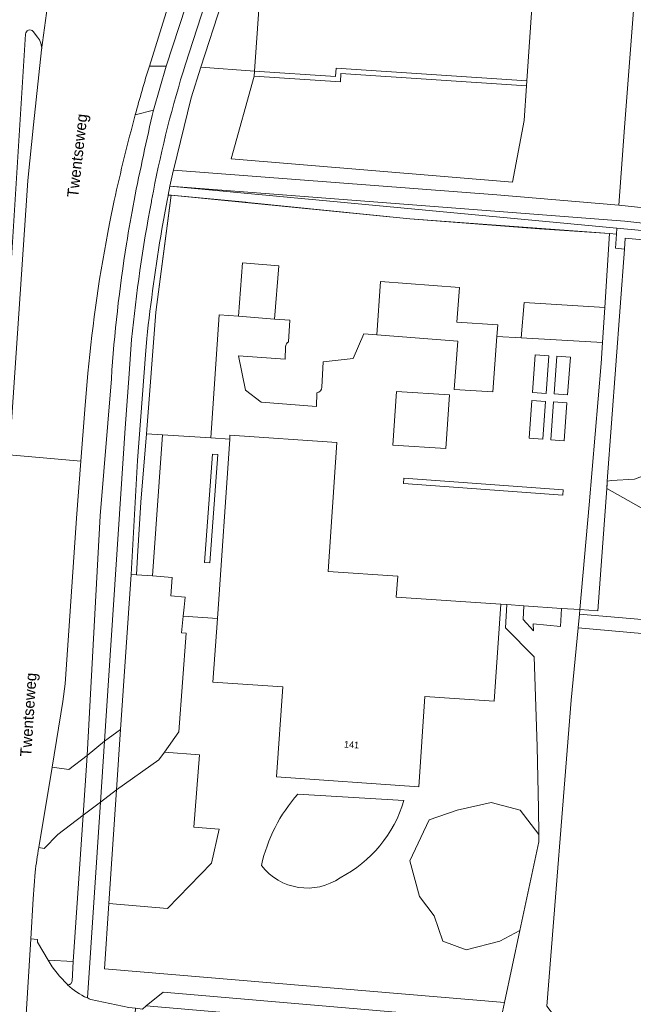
# Model space of a CAD drawing. Header units: metres. Extents: x 151448 to 154749, y 463108 to 465296.
# Tile 229 of 256: x 152975 to 153043, y 463910 to 464020. Entities that reach past the tile are written whole.
import ezdxf
from ezdxf.enums import TextEntityAlignment as Align

# ---------------------------------------------------------------- set-up
doc = ezdxf.new("R2010")
doc.units = ezdxf.units.M
for name, color, linetype, lineweight in [('B-PV-GR-BEPLANTING_CULTUUR_BOSPLANTSOEN-GV', 253, 'Continuous', 9), ('B-PV-GR-BEPLANTING_CULTUUR_VASTE PLANTENVAK-GV', 253, 'Continuous', 9), ('B-PV-GR-GROENVOORZIENING-GV', 253, 'Continuous', 9), ('B-PV-GR-HAAG-GV', 253, 'Continuous', 9), ('B-PV-GR-HOUTOPSTAND_LOOF-GV', 253, 'Continuous', 9), ('B-PV-IE-TERREINAFSCHEIDING_KUNSTMATIG_HEKWERK-G', 253, 'Continuous', 9), ('B-PV-OG-BEBOUWING-GV', 1, 'Continuous', 9), ('B-PV-OG-BEBOUWING-T18', 2, 'Continuous', 9), ('B-PV-OG-TERREIN_BEGROEID-GV', 253, 'Continuous', 9), ('B-PV-OG-TERREIN_ERF-GV', 253, 'Continuous', 9), ('B-PV-OG-TOPOGRAFIE-T18', 2, 'Continuous', 9), ('B-PV-VH-GESLOTENVERHARDING_ASFALT-GV', 253, 'Continuous', 9), ('B-PV-VH-GESLOTENVERHARDING_KUNSTSTOF-GV', 253, 'Continuous', 9), ('B-PV-VH-HALFVERHARDING_GRIND-GV', 253, 'Continuous', 9), ('B-PV-VH-ONVERHARD_ZAND-GV', 253, 'Continuous', 9), ('B-PV-VH-OPENVERHARDING_BETONSTRAATSTEEN-GV', 253, 'Continuous', 9), ('B-PV-VH-OPENVERHARDING_TEGEL-GV', 253, 'Continuous', 9)]:
    doc.layers.add(name, color=color, linetype=linetype, lineweight=lineweight)
doc.styles.add('Drong', font='txt', dxfattribs={"height": 1.8})

msp = doc.modelspace()

# ---------------------------------------------------------------- linework, layer by layer
at = {"layer": 'B-PV-GR-BEPLANTING_CULTUUR_BOSPLANTSOEN-GV', "flags": 128}
for points in [[(153045.487, 463969.749), (153045.514, 463974.809), (153045.042, 463978.399), (153046.47, 463988.374), (153048.17, 463995.254), (153042.168, 463995.82), (153042.078, 463994.593), (153040.169, 463968.683), (153040.63, 463968.74), (153043.216, 463968.891)], [(153069.226, 463957.291), (153068.4, 463957.47), (153066.805, 463958.176), (153064.145, 463959.898), (153057.533, 463962.597), (153051.361, 463965.544), (153049.304, 463968.174), (153045.487, 463969.749), (153043.216, 463968.891), (153040.63, 463968.74), (153040.169, 463968.683), (153040.107, 463967.844), (153066.434, 463953.046)]]:
    msp.add_lwpolyline(points, close=True, dxfattribs=at)
at = {"layer": 'B-PV-GR-BEPLANTING_CULTUUR_BOSPLANTSOEN-GV'}
for points in [[(153005.613, 463933.741, 0.1291668), (153001.538, 463925.772)], [(153010.336, 463924.4, 0.2027745), (153017.459, 463933.014)], [(153001.538, 463925.772, 0.398043), (153010.336, 463924.4)]]:
    msp.add_lwpolyline(points, format="xyb", dxfattribs=at)
at = {"layer": 'B-PV-GR-BEPLANTING_CULTUUR_BOSPLANTSOEN-GV', "flags": 128}
msp.add_lwpolyline([(153017.459, 463933.014), (153005.613, 463933.741)], dxfattribs=at)
at = {"layer": 'B-PV-GR-BEPLANTING_CULTUUR_VASTE PLANTENVAK-GV', "flags": 128}
msp.add_lwpolyline([(153001.276, 464021.843), (152997.102, 464022.131), (152994.771, 464014.889), (153000.764, 464014.449)], close=True, dxfattribs=at)
at = {"layer": 'B-PV-GR-GROENVOORZIENING-GV', "flags": 128}
for points in [[(152991.321, 464001.606), (152991.125, 464000.62), (152991.455, 464000.589), (153018.096, 463997.952), (153032.601, 463996.841), (153040.425, 463996.308), (153041.197, 463996.255), (153041.245, 463996.911), (153008.397, 464000), (153000, 464000.79)], [(153042.078, 463994.593), (153041.081, 463994.682), (153041.197, 463996.255), (153040.425, 463996.308), (153039.883, 463988.07), (153039.627, 463984.173), (153039.471, 463981.801), (153038.146, 463966.041), (153037.101, 463954.333), (153039.101, 463954.195), (153040.107, 463967.844), (153040.169, 463968.683)], [(153048.413, 463996.236), (153041.245, 463996.911), (153041.197, 463996.255), (153041.081, 463994.682), (153042.078, 463994.593), (153042.168, 463995.82), (153048.17, 463995.254)], [(152995.781, 463959.561), (152996.662, 463971.666), (152996.063, 463971.709), (152995.183, 463959.604)]]:
    msp.add_lwpolyline(points, close=True, dxfattribs=at)
at = {"layer": 'B-PV-GR-HAAG-GV', "flags": 128}
for points in [[(153041.245, 463996.911), (153008.397, 464000), (153000, 464000.79), (152991.321, 464001.606), (152991.125, 464000.62), (152991.455, 464000.589), (152999.78, 463999.806), (152999.904, 463999.795), (153000.03, 463999.782), (153018.096, 463997.952), (153040.425, 463996.308), (153041.197, 463996.255)], [(153040.169, 463968.683), (153042.078, 463994.593), (153041.081, 463994.682), (153041.197, 463996.255), (153040.425, 463996.308), (153039.883, 463988.07), (153039.627, 463984.173), (153039.471, 463981.801), (153038.146, 463966.041), (153037.101, 463954.333), (153039.101, 463954.195), (153040.107, 463967.844), (153040.141, 463968.312)], [(153048.413, 463996.236), (153041.245, 463996.911), (153041.197, 463996.255), (153041.081, 463994.682), (153042.078, 463994.593), (153042.168, 463995.82), (153048.17, 463995.254)]]:
    msp.add_lwpolyline(points, close=True, dxfattribs=at)
at = {"layer": 'B-PV-GR-HOUTOPSTAND_LOOF-GV', "flags": 128}
for points in [[(153024.245, 464030.552), (153031.54, 464030.049), (153031.263, 464025.938), (153032.023, 464025.887), (153031.179, 464013.354), (153031.141, 464012.795), (153030.881, 464008.931), (153029.583, 464002.055), (152998.142, 464004.657), (153000.727, 464013.89), (153000.764, 464014.449), (152994.771, 464014.889), (152993.7, 464011.482), (152991.701, 464003.402), (153027.836, 464000.633), (153041.444, 463999.496), (153042.111, 464008.177), (153044.601, 464040.559), (153036.56, 464040.558), (153036.669, 464042.301), (153033.118, 464042.141), (153029.631, 464041.984), (153028.608, 464041.86), (153021.735, 464040.661)], [(153036.669, 464042.301), (153036.56, 464040.558), (153044.601, 464040.559), (153042.111, 464008.177), (153041.444, 463999.496), (153051.21, 463998.449)]]:
    msp.add_lwpolyline(points, dxfattribs=at)
at = {"layer": 'B-PV-IE-TERREINAFSCHEIDING_KUNSTMATIG_HEKWERK-G', "flags": 128}
for points in [[(153028.278, 463954.939), (153028.934, 463954.894), (153030.837, 463954.763), (153035.065, 463954.473), (153037.101, 463954.333), (153038.146, 463966.041), (153039.471, 463981.801), (153039.627, 463984.173), (153039.883, 463988.07), (153040.425, 463996.308), (153032.601, 463996.841), (153018.096, 463997.952), (152991.455, 464000.589)], [(152989.739, 463987.552), (152991.377, 464000)], [(152988.709, 463973.979), (152989.739, 463987.55)], [(152987.701, 463960.253), (152988.077, 463966.341), (152988.709, 463973.979)], [(152988.709, 463973.979), (152990.474, 463973.864), (152995.874, 463973.511), (152997.988, 463973.374)]]:
    msp.add_lwpolyline(points, dxfattribs=at)
at = {"layer": 'B-PV-OG-BEBOUWING-GV', "flags": 128}
for points in [[(153032.023, 464025.887), (153031.263, 464025.938), (153031.54, 464030.049), (153024.245, 464030.552), (153001.984, 464032.086), (153001.472, 464024.68), (153001.276, 464021.843), (153000.764, 464014.449), (153009.812, 464013.843), (153009.876, 464014.788), (153031.179, 464013.354)], [(152998.965, 463987.093), (153003.007, 463986.781), (153003.465, 463992.727), (152999.424, 463993.039)], [(152997.988, 463973.374), (152996.612, 463953.338), (152996.125, 463946.251), (153003.917, 463945.716), (153003.226, 463935.664), (153019.108, 463934.573), (153019.801, 463944.657), (153027.536, 463944.126), (153028.278, 463954.939), (153016.596, 463955.742), (153016.757, 463958.078), (153008.986, 463958.612), (153009.974, 463972.996), (152998.019, 463973.817)]]:
    msp.add_lwpolyline(points, close=True, dxfattribs=at)
at = {"layer": 'B-PV-OG-TERREIN_BEGROEID-GV', "flags": 128}
for points in [[(152997.119, 464033.377), (152994.836, 464033.637), (152992.218, 464025.365), (152989.015, 464015.002), (152990.891, 464015.002), (152996.001, 464030.594)], [(152975.186, 464018.564), (152973.624, 463993.577), (152970.249, 463943.615), (152969.362, 463931.629)], [(152976.519, 464018.246), (152976.045, 464018.876)], [(152970.805, 463933.947), (152972.03, 463952.392), (152972.319, 463957.019), (152972.642, 463961.896), (152973.358, 463971.604), (152973.429, 463972.559), (152975.292, 464000), (152975.441, 464002.243), (152976.058, 464008.466), (152976.983, 464016.824)], [(152989.478, 464010.112), (152987.448, 464009.569)], [(152988.733, 463984.586), (152988.587, 463982.787), (152987.682, 463970.993), (152986.968, 463958.263), (152987.575, 463958.22), (152987.701, 463960.253), (152988.077, 463966.341), (152988.709, 463973.979), (152989.739, 463987.55), (152991.455, 464000.589), (152991.125, 464000.62)], [(152991.125, 464000.62), (152991.106, 464000.523), (152991.001, 464000), (152990.42, 463996.792)], [(152985.1, 464000), (152984.571, 463997.46)], [(152982.155, 463980.728), (152981.818, 463976.672), (152981.374, 463970.902), (152980.887, 463964.566), (152980.069, 463952.534), (152979.627, 463946.071), (152979.361, 463944.085), (152978.153, 463936.758), (152980.006, 463936.494), (152982.063, 463938.064), (152983.531, 463964.804), (152984.779, 463980.108)], [(153171.369, 463961.205), (153148.981, 463964.607), (153147.113, 463977.047), (153146.137, 463964.955), (153145.907, 463963.372), (153146.23, 463959.838), (153145.607, 463952.444), (153145.251, 463948.22), (153144.946, 463945.739), (153081.715, 463953.514), (153083.069, 463955.866), (153077.465, 463956.555), (153073.3, 463949.058), (153036.905, 463952.288), (153036.134, 463944.247), (153033.434, 463910.081), (153035.125, 463907.851), (153073.66, 463904.647), (153118.446, 463900.972)], [(153005.613, 463933.741), (153017.459, 463933.014)], [(152976.276, 463925.032), (152976.051, 463922.04), (152975.793, 463917.576), (152976.525, 463917.52), (152976.504, 463917.23), (152977.7, 463915.207), (152980.522, 463915.04), (152981.624, 463931.403), (152978.794, 463929.247), (152977.252, 463927.671), (152976.667, 463927.771)]]:
    msp.add_lwpolyline(points, dxfattribs=at)
at = {"layer": 'B-PV-OG-TERREIN_BEGROEID-GV'}
for points in [[(152976.045, 464018.876, 0.6960831), (152975.186, 464018.564)], [(152976.983, 464016.824, 0.2067651), (152976.519, 464018.246)], [(152987.448, 464009.569, 0.0143597), (152985.1, 464000)], [(152987.306, 464000, -0.007384), (152989.478, 464010.112)], [(152986.473, 463995.175, -0.0080922), (152987.306, 464000)], [(152984.571, 463997.46, 0.0256985), (152982.155, 463980.728)], [(152990.42, 463996.792, 0.0158044), (152988.733, 463984.586)], [(152984.779, 463980.108, -0.0246836), (152986.473, 463995.175)], [(153001.538, 463925.772, -0.1291668), (153005.613, 463933.741)], [(153017.459, 463933.014, -0.2027745), (153010.336, 463924.4)], [(152976.667, 463927.771, 0.0200368), (152976.276, 463925.032)], [(153010.336, 463924.4, -0.398043), (153001.538, 463925.772)]]:
    msp.add_lwpolyline(points, format="xyb", dxfattribs=at)
at = {"layer": 'B-PV-OG-TERREIN_BEGROEID-GV', "flags": 128}
for points in [[(153030.881, 464008.931), (153031.141, 464012.795), (153010.397, 464014.192), (153010.368, 464013.245), (153000.727, 464013.89), (152998.142, 464004.657), (153029.583, 464002.055)], [(153041.245, 463996.911), (153048.413, 463996.236), (153086.205, 463992.682), (153086.22, 463992.823), (153069.656, 463994.651), (153042.13, 463997.713), (152991.321, 464001.606), (153000, 464000.79), (153008.397, 464000)], [(152988.709, 463973.979), (152988.077, 463966.341), (152987.701, 463960.253), (152987.575, 463958.22), (152989.385, 463958.093), (152990.474, 463973.864)], [(153037.051, 463953.812), (153065.361, 463951.414), (153066.434, 463953.046), (153040.107, 463967.844), (153039.101, 463954.195), (153037.101, 463954.333)], [(152992.799, 463953.6), (152992.614, 463951.739), (152993.142, 463951.699), (152992.299, 463940.683), (152990.695, 463938.427), (152994.601, 463938.124), (152993.974, 463930.04), (152996.805, 463929.825), (152995.974, 463926.023), (152991.041, 463920.955), (152984.492, 463921.545), (152983.999, 463914.243), (153028.679, 463910.464), (153030.408, 463918.518), (153028.176, 463917.332), (153024.389, 463916.358), (153021.792, 463917.331), (153020.818, 463920.145), (153019.195, 463922.308), (153018.113, 463926.312), (153020.277, 463930.856), (153023.415, 463931.939), (153027.202, 463932.805), (153030.448, 463931.939), (153032.524, 463929.24), (153032.483, 463932.082), (153032.325, 463939.063), (153032.007, 463949.06), (153028.785, 463952.308), (153028.934, 463954.894), (153028.278, 463954.939), (153027.536, 463944.126), (153019.801, 463944.657), (153019.108, 463934.573), (153003.226, 463935.664), (153003.917, 463945.716), (152996.125, 463946.251), (152996.612, 463953.338)], [(153035.065, 463954.473), (153030.837, 463954.763), (153030.756, 463953.218), (153031.914, 463951.983), (153031.89, 463952.733), (153034.928, 463952.463)], [(152984.492, 463921.545), (152991.041, 463920.955), (152995.974, 463926.023), (152996.805, 463929.825), (152993.974, 463930.04), (152994.601, 463938.124), (152990.695, 463938.427), (152990.093, 463937.58), (152985.348, 463934.205)], [(153030.408, 463918.518), (153032.536, 463928.432), (153032.524, 463929.24), (153030.448, 463931.939), (153027.202, 463932.805), (153023.415, 463931.939), (153020.277, 463930.856), (153018.113, 463926.312), (153019.195, 463922.308), (153020.818, 463920.145), (153021.792, 463917.331), (153024.389, 463916.358), (153028.176, 463917.332)]]:
    msp.add_lwpolyline(points, close=True, dxfattribs=at)
at = {"layer": 'B-PV-OG-TERREIN_ERF-GV', "flags": 128}
for points in [[(153008.292, 463979.185), (153008.445, 463981.985), (153011.79, 463982.363), (153012.967, 463985.107), (153014.444, 463984.996), (153014.843, 463990.971), (153023.658, 463990.283), (153023.364, 463986.425), (153027.943, 463986.117), (153027.846, 463984.825), (153030.559, 463984.675), (153030.888, 463988.629), (153039.883, 463988.07), (153040.425, 463996.308), (153032.601, 463996.841), (153018.096, 463997.952), (152991.455, 464000.589), (152989.739, 463987.55)], [(152989.739, 463987.55), (152988.709, 463973.979), (152990.474, 463973.864), (152995.874, 463973.511), (152996.82, 463987.258), (152998.965, 463987.093), (152999.424, 463993.039), (153003.465, 463992.727), (153003.007, 463986.781), (153004.718, 463986.649), (153004.552, 463984.237)], [(153004.552, 463984.237), (153004.718, 463986.649), (153003.007, 463986.781), (152998.965, 463987.093), (152996.82, 463987.258), (152995.874, 463973.511), (152997.988, 463973.374), (152998.019, 463973.817), (153009.974, 463972.996), (153008.986, 463958.612), (153016.757, 463958.078), (153016.596, 463955.742), (153028.278, 463954.939), (153028.934, 463954.894), (153030.837, 463954.763), (153035.065, 463954.473), (153037.101, 463954.333), (153038.146, 463966.041), (153039.471, 463981.801), (153039.627, 463984.173), (153030.559, 463984.675), (153027.846, 463984.825)], [(153027.846, 463984.825), (153027.381, 463978.636), (153023.052, 463978.927), (153023.466, 463984.318), (153014.444, 463984.996), (153012.967, 463985.107), (153011.79, 463982.363), (153008.445, 463981.985), (153008.292, 463979.185)], [(153007.726, 463978.551), (153007.699, 463977.006), (153001.51, 463977.503), (152999.754, 463978.828), (152998.991, 463982.672), (153004.18, 463982.301), (153004.242, 463983.682)], [(153004.242, 463983.682), (153004.18, 463982.301), (152998.991, 463982.672), (152999.754, 463978.828), (153001.51, 463977.503), (153007.699, 463977.006), (153007.726, 463978.551)]]:
    msp.add_lwpolyline(points, dxfattribs=at)
at = {"layer": 'B-PV-OG-TERREIN_ERF-GV'}
for points in [[(153004.242, 463983.682, -0.2546004), (153004.552, 463984.237)], [(153004.552, 463984.237, 0.2546004), (153004.242, 463983.682)], [(153008.292, 463979.185, -0.3409837), (153007.726, 463978.551)], [(153007.726, 463978.551, 0.3409837), (153008.292, 463979.185)]]:
    msp.add_lwpolyline(points, format="xyb", dxfattribs=at)
at = {"layer": 'B-PV-OG-TERREIN_ERF-GV', "flags": 128}
for points in [[(153033.329, 463978.479), (153031.823, 463978.591), (153032.133, 463982.794), (153033.639, 463982.683)], [(153033.329, 463978.479), (153033.639, 463982.683), (153032.133, 463982.794), (153031.823, 463978.591)], [(153036.055, 463982.526), (153035.736, 463978.317), (153034.234, 463978.43), (153034.55, 463982.638)], [(153036.055, 463982.526), (153034.55, 463982.638), (153034.234, 463978.43), (153035.736, 463978.317)], [(153022.542, 463978.3), (153022.136, 463972.312), (153016.222, 463972.714), (153016.628, 463978.702)], [(153032.958, 463973.35), (153031.448, 463973.46), (153031.754, 463977.682), (153033.265, 463977.573)], [(153032.958, 463973.35), (153033.265, 463977.573), (153031.754, 463977.682), (153031.448, 463973.46)], [(153035.669, 463977.41), (153035.354, 463973.165), (153033.858, 463973.276), (153034.173, 463977.519)], [(153035.669, 463977.41), (153034.173, 463977.519), (153033.858, 463973.276), (153035.354, 463973.165)], [(153017.442, 463969.006), (153035.255, 463967.726), (153035.212, 463967.127), (153017.399, 463968.408)], [(153017.442, 463969.006), (153017.399, 463968.408), (153035.212, 463967.127), (153035.255, 463967.726)], [(152990.695, 463938.427), (152992.299, 463940.683), (152993.142, 463951.699), (152992.614, 463951.739), (152992.799, 463953.6), (152992.898, 463954.595), (152993.012, 463955.735), (152991.427, 463955.893), (152991.571, 463957.94), (152989.385, 463958.093), (152987.575, 463958.22), (152986.968, 463958.263), (152985.794, 463940.97), (152985.348, 463934.205), (152990.093, 463937.58)]]:
    msp.add_lwpolyline(points, close=True, dxfattribs=at)
at = {"layer": 'B-PV-VH-GESLOTENVERHARDING_ASFALT-GV', "flags": 128}
for points in [[(152989.015, 464015.002), (152992.218, 464025.365), (152994.836, 464033.637), (152987.724, 464033.948), (152985.943, 464028.187)], [(152978.745, 464031.601), (152978.303, 464026.579), (152977.639, 464021.739), (152976.983, 464016.824), (152976.058, 464008.466), (152975.441, 464002.243), (152975.292, 464000), (152973.429, 463972.559), (152973.358, 463971.604), (152981.374, 463970.902), (152981.818, 463976.672), (152982.155, 463980.728)], [(152984.571, 463997.46), (152985.1, 464000)], [(152976.667, 463927.771), (152978.153, 463936.758), (152979.361, 463944.085), (152979.627, 463946.071), (152980.069, 463952.534), (152980.887, 463964.566), (152981.374, 463970.902), (152973.358, 463971.604), (152972.642, 463961.896), (152972.319, 463957.019), (152972.03, 463952.392), (152970.805, 463933.947)], [(152970.075, 463924.231), (152970.044, 463922.705), (152969.594, 463916.762), (152969.192, 463910.477), (152968.586, 463900.999), (152974.755, 463900.899), (152974.888, 463903.112), (152975.793, 463917.576), (152976.051, 463922.04), (152976.276, 463925.032)]]:
    msp.add_lwpolyline(points, dxfattribs=at)
at = {"layer": 'B-PV-VH-GESLOTENVERHARDING_ASFALT-GV'}
for points in [[(152987.448, 464009.569, -0.0106324), (152989.015, 464015.002)], [(152985.1, 464000, -0.0143597), (152987.448, 464009.569)], [(152982.155, 463980.728, -0.0256985), (152984.571, 463997.46)], [(152976.276, 463925.032, -0.0200368), (152976.667, 463927.771)]]:
    msp.add_lwpolyline(points, format="xyb", dxfattribs=at)
at = {"layer": 'B-PV-VH-GESLOTENVERHARDING_ASFALT-GV', "flags": 128}
for points in [[(152991.701, 464003.402), (152991.674, 464003.279), (152991.321, 464001.606), (153042.13, 463997.713), (153069.656, 463994.651), (153086.22, 463992.823), (153090.205, 463992.383), (153092.839, 463992.092), (153093.62, 463993.801), (153063.825, 463997.074), (153061.89, 463997.287), (153053.896, 463998.161), (153051.21, 463998.449), (153041.444, 463999.496), (153027.836, 464000.633)], [(153094.657, 463991.868), (153095.452, 463993.6), (153093.62, 463993.801), (153092.839, 463992.092), (153082.035, 463968.426), (153074.238, 463954.372), (153072.273, 463950.829), (153069.905, 463951.029), (153065.361, 463951.414), (153037.051, 463953.812), (153036.905, 463952.288), (153073.3, 463949.058), (153077.465, 463956.555), (153083.154, 463966.795)]]:
    msp.add_lwpolyline(points, close=True, dxfattribs=at)
at = {"layer": 'B-PV-VH-GESLOTENVERHARDING_KUNSTSTOF-GV', "flags": 128}
msp.add_lwpolyline([(153022.542, 463978.3), (153016.628, 463978.702), (153016.222, 463972.714), (153022.136, 463972.312)], close=True, dxfattribs=at)
at = {"layer": 'B-PV-VH-HALFVERHARDING_GRIND-GV', "flags": 128}
msp.add_lwpolyline([(153031.179, 464013.354), (153009.876, 464014.788), (153009.812, 464013.843), (153000.764, 464014.449), (153000.727, 464013.89), (153010.368, 464013.245), (153010.397, 464014.192), (153031.141, 464012.795)], close=True, dxfattribs=at)
at = {"layer": 'B-PV-VH-ONVERHARD_ZAND-GV', "flags": 128}
for points in [[(153014.444, 463984.996), (153023.466, 463984.318), (153023.052, 463978.927), (153027.381, 463978.636), (153027.846, 463984.825), (153027.943, 463986.117), (153023.364, 463986.425), (153023.658, 463990.283), (153014.843, 463990.971)], [(153039.627, 463984.173), (153039.883, 463988.07), (153030.888, 463988.629), (153030.559, 463984.675)]]:
    msp.add_lwpolyline(points, close=True, dxfattribs=at)
at = {"layer": 'B-PV-VH-OPENVERHARDING_BETONSTRAATSTEEN-GV'}
for points in [[(152989.015, 464015.002, 0.0106324), (152987.448, 464009.569)], [(152979.876, 463912.472, -0.0637201), (152977.7, 463915.207)], [(152977.7, 463915.207, 0.0637201), (152979.876, 463912.472)], [(152979.876, 463912.472, 0.4511907), (152980.383, 463912.865)], [(152982.089, 463910.986, -0.0892906), (152979.888, 463912.461)], [(152982.471, 463910.831, -0.0130627), (152982.089, 463910.986)]]:
    msp.add_lwpolyline(points, format="xyb", dxfattribs=at)
at = {"layer": 'B-PV-VH-OPENVERHARDING_BETONSTRAATSTEEN-GV', "flags": 128}
for points in [[(152987.448, 464009.569), (152989.478, 464010.112), (152990.891, 464015.002)], [(152990.891, 464015.002), (152989.015, 464015.002)], [(152977.7, 463915.207), (152976.504, 463917.23), (152976.525, 463917.52), (152975.793, 463917.576), (152974.888, 463903.112), (152975.629, 463903.062), (152975.663, 463903.427)], [(152980.383, 463912.865), (152980.522, 463915.04), (152977.7, 463915.207)], [(152979.888, 463912.461), (152979.876, 463912.472)], [(152978.686, 463906.264), (152979.053, 463906.215), (152979.075, 463906.463), (152981.304, 463906.298), (152987.202, 463905.859), (152987.462, 463909.828), (152986.727, 463909.932), (152982.471, 463910.831)]]:
    msp.add_lwpolyline(points, dxfattribs=at)
for points in [[(152985.794, 463940.97), (152984.001, 463939.639), (152983.567, 463932.826), (152985.348, 463934.205)], [(152981.624, 463931.403), (152983.567, 463932.826), (152984.001, 463939.639), (152982.063, 463938.064)], [(152978.153, 463936.758), (152976.667, 463927.771), (152977.252, 463927.671), (152978.794, 463929.247), (152981.624, 463931.403), (152982.063, 463938.064), (152980.006, 463936.494)], [(153029.567, 463908.283), (153028.236, 463908.397), (152990.577, 463911.614), (152988.663, 463910.09), (153031.072, 463906.477)]]:
    msp.add_lwpolyline(points, close=True, dxfattribs=at)
at = {"layer": 'B-PV-VH-OPENVERHARDING_TEGEL-GV', "flags": 128}
for points in [[(152993.049, 464015.231), (152997.818, 464029.98), (152996.001, 464030.594), (152990.891, 464015.002), (152989.478, 464010.112)], [(152997.953, 464030.387), (152997.818, 464029.98), (152993.049, 464015.231)], [(152990.42, 463996.792), (152991.001, 464000), (152991.106, 464000.523), (152991.125, 464000.62), (152991.321, 464001.606), (152991.674, 464003.279), (152991.701, 464003.402), (152993.7, 464011.482), (152994.771, 464014.889), (152997.102, 464022.131), (152997.996, 464024.92), (152999.612, 464029.925)], [(152976.983, 464016.824), (152977.639, 464021.739)], [(152969.154, 463931.528), (152969.362, 463931.629), (152970.249, 463943.615), (152973.624, 463993.577), (152975.186, 464018.564)], [(152976.045, 464018.876), (152976.519, 464018.246)], [(152989.238, 463999.875), (152989.259, 464000), (152989.461, 464001.048)], [(152989.461, 464001.048), (152989.259, 464000), (152989.238, 463999.875)], [(152984.779, 463980.108), (152983.531, 463964.804), (152982.063, 463938.064), (152984.001, 463939.639), (152986.307, 463974.593), (152986.749, 463980.67), (152987.03, 463984.49)], [(152987.03, 463984.49), (152986.749, 463980.67), (152986.307, 463974.593), (152984.001, 463939.639), (152985.794, 463940.97), (152986.968, 463958.263), (152987.682, 463970.993), (152988.587, 463982.787), (152988.733, 463984.586)], [(152982.471, 463910.831), (152986.727, 463909.932), (152987.462, 463909.828), (152988.24, 463909.753), (152988.663, 463910.09), (152990.577, 463911.614), (153028.236, 463908.397), (153028.679, 463910.464), (152983.999, 463914.243), (152984.492, 463921.545), (152985.348, 463934.205), (152983.567, 463932.826), (152982.089, 463910.986)], [(152982.089, 463910.986), (152983.567, 463932.826), (152981.624, 463931.403), (152980.522, 463915.04), (152980.383, 463912.865)], [(152979.876, 463912.472), (152979.888, 463912.461)]]:
    msp.add_lwpolyline(points, dxfattribs=at)
at = {"layer": 'B-PV-VH-OPENVERHARDING_TEGEL-GV'}
for points in [[(152975.186, 464018.564, -0.6960831), (152976.045, 464018.876)], [(152976.519, 464018.246, -0.2067651), (152976.983, 464016.824)], [(152989.461, 464001.048, -0.028067), (152993.049, 464015.231)], [(152993.049, 464015.231, 0.028067), (152989.461, 464001.048)], [(152989.478, 464010.112, 0.007384), (152987.306, 464000)], [(152987.306, 464000, 0.0080922), (152986.473, 463995.175)], [(152987.03, 463984.49, -0.0222287), (152989.238, 463999.875)], [(152989.238, 463999.875, 0.0222287), (152987.03, 463984.49)], [(152988.733, 463984.586, -0.0158044), (152990.42, 463996.792)], [(152986.473, 463995.175, 0.0246836), (152984.779, 463980.108)], [(152980.383, 463912.865, -0.4511907), (152979.876, 463912.472)], [(152979.888, 463912.461, 0.0892906), (152982.089, 463910.986)], [(152982.089, 463910.986, 0.0130627), (152982.471, 463910.831)]]:
    msp.add_lwpolyline(points, format="xyb", dxfattribs=at)
at = {"layer": 'B-PV-VH-OPENVERHARDING_TEGEL-GV', "flags": 128}
for points in [[(152992.898, 463954.595), (152992.799, 463953.6), (152996.612, 463953.338), (152997.988, 463973.374), (152995.874, 463973.511), (152990.474, 463973.864), (152989.385, 463958.093), (152991.571, 463957.94), (152991.427, 463955.893), (152993.012, 463955.735)], [(152995.781, 463959.561), (152995.183, 463959.604), (152996.063, 463971.709), (152996.662, 463971.666)], [(153032.536, 463928.432), (153030.408, 463918.518), (153028.679, 463910.464), (153028.236, 463908.397), (153029.567, 463908.283), (153035.125, 463907.851), (153033.434, 463910.081), (153036.134, 463944.247), (153036.905, 463952.288), (153037.051, 463953.812), (153037.101, 463954.333), (153035.065, 463954.473), (153034.928, 463952.463), (153031.89, 463952.733), (153031.914, 463951.983), (153030.756, 463953.218), (153030.837, 463954.763), (153028.934, 463954.894), (153028.785, 463952.308), (153032.007, 463949.06), (153032.325, 463939.063), (153032.483, 463932.082), (153032.524, 463929.24)]]:
    msp.add_lwpolyline(points, close=True, dxfattribs=at)

# ---------------------------------------------------------------- texts
at = {"layer": 'B-PV-OG-BEBOUWING-T18', "style": 'Drong'}
msp.add_text('141', height=0.75, rotation=355.9, dxfattribs=at).set_placement((153011.606, 463939.261), align=Align.MIDDLE)
at = {"layer": 'B-PV-OG-TOPOGRAFIE-T18', "style": 'Drong'}
for rotation, p in [(83.6, (152981.144, 464005.002)), (86.3, (152975.684, 463942.599))]:
    msp.add_text('Twentseweg', height=1.25, rotation=rotation, dxfattribs=at).set_placement(p, align=Align.MIDDLE)

doc.saveas('drawing.dxf')
